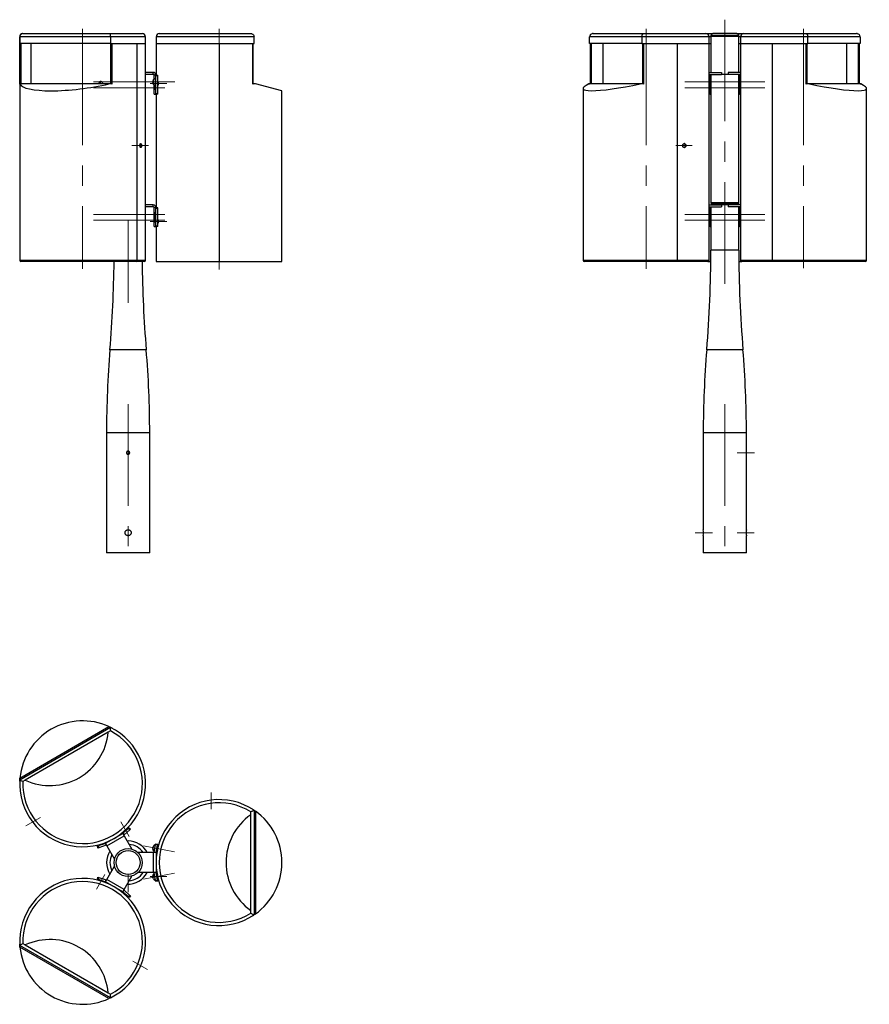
# Model space of a CAD drawing. Header units: millimetres. Extents: x 65 to 278, y 29 to 275.
import ezdxf

# ---------------------------------------------------------------- set-up
doc = ezdxf.new("R2010")
doc.units = ezdxf.units.MM
doc.linetypes.add('CENTERX2', pattern=[20.32, 12.7, -2.54, 2.54, -2.54])
doc.layers.add('FORMAT', color=7, linetype='Continuous')

msp = doc.modelspace()

# ---------------------------------------------------------------- linework, layer by layer
at = {"color": 7, "linetype": 'Continuous', "lineweight": 25}
for p, q in [((65.07, 270.99), (65.07, 269.29)), ((65.11, 269.29), (65.11, 270.99)), ((87.79, 270.99), (65.11, 270.99)), ((65.87, 271.79), (65.88, 271.79)), ((65.88, 271.79), (66.48, 271.79)), ((66.48, 271.79), (87.22, 271.79)), ((87.22, 271.79), (87.81, 271.79)), ((87.79, 270.99), (87.79, 269.29)), ((87.81, 271.79), (95.77, 271.79)), ((96.57, 269.29), (96.57, 270.99)), ((99.2, 270.99), (99.2, 269.29)), ((100, 271.79), (122.9, 271.79)), ((123.7, 269.29), (123.7, 270.99)), ((207.67, 269.29), (207.67, 270.99)), ((220.77, 270.99), (207.67, 270.99)), ((208.58, 271.79), (208.93, 271.79)), ((208.93, 271.79), (220.9, 271.79)), ((220.77, 270.99), (220.77, 269.29)), ((220.9, 271.79), (221.24, 271.79)), ((221.24, 271.79), (236.75, 271.79)), ((236.75, 271.79), (238.5, 271.79)), ((237.55, 269.29), (237.55, 270.99)), ((238, 271.29), (238, 271.09)), ((238, 271.09), (238, 262.09)), ((245, 271.09), (238, 271.09)), ((244.5, 271.79), (238.5, 271.79)), ((244.5, 271.79), (246.25, 271.79)), ((245, 271.09), (245, 271.29)), ((245, 262.09), (245, 271.09)), ((245.45, 270.99), (245.45, 269.29)), ((246.25, 271.79), (261.76, 271.79)), ((261.76, 271.79), (262.1, 271.79)), ((262.1, 271.79), (274.07, 271.79)), ((262.23, 269.29), (262.23, 270.99)), ((275.33, 270.99), (262.23, 270.99)), ((274.07, 271.79), (274.42, 271.79)), ((275.33, 270.99), (275.33, 269.29)), ((65.07, 269.29), (65.07, 215.09)), ((65.07, 269.29), (65.11, 269.29)), ((65.07, 269.29), (65.09, 269.29)), ((65.09, 259.15), (65.09, 269.29)), ((87.79, 269.29), (65.11, 269.29)), ((67.82, 269.29), (67.82, 259.23)), ((87.79, 269.29), (96.57, 269.29)), ((87.82, 269.29), (87.82, 259.22)), ((88.11, 269.29), (88.11, 259.15)), ((88.11, 269.29), (94.46, 269.29)), ((94.46, 215.09), (94.46, 269.29)), ((94.46, 269.29), (96.57, 269.29)), ((96.57, 215.09), (96.57, 269.29)), ((99.2, 269.29), (99.2, 261.39)), ((99.2, 269.29), (114.95, 269.29)), ((99.2, 269.29), (123.7, 269.29)), ((114.95, 269.29), (114.95, 214.79)), ((114.95, 269.29), (123.39, 269.29)), ((123.39, 259.15), (123.39, 269.29)), ((123.49, 259.18), (123.49, 269.29)), ((220.77, 269.29), (207.67, 269.29)), ((207.81, 269.29), (207.81, 259.23)), ((210.97, 269.29), (210.97, 259.23)), ((220.77, 269.29), (237.55, 269.29)), ((220.94, 269.29), (220.94, 259.17)), ((221.13, 269.29), (221.13, 259.15)), ((221.13, 269.29), (229.67, 269.29)), ((229.67, 215.09), (229.67, 269.29)), ((229.67, 269.29), (237.55, 269.29)), ((237.55, 215.09), (237.55, 269.29)), ((237.55, 269.29), (238, 269.29)), ((245, 269.29), (245.45, 269.29)), ((245.45, 269.29), (245.45, 215.09)), ((245.45, 269.29), (262.23, 269.29)), ((245.45, 269.29), (253.33, 269.29)), ((253.33, 269.29), (261.87, 269.29)), ((253.33, 269.29), (253.33, 215.09)), ((261.87, 259.15), (261.87, 269.29)), ((262.06, 259.17), (262.06, 269.29)), ((275.33, 269.29), (262.23, 269.29)), ((272.03, 259.23), (272.03, 269.29)), ((275.19, 259.23), (275.19, 269.29)), ((98.5, 262.09), (96.57, 262.09)), ((98.5, 261.59), (96.57, 261.59)), ((98.5, 261.59), (98.5, 262.09)), ((98.7, 261.39), (98.71, 261.39)), ((98.7, 260.44), (98.7, 261.39)), ((98.7, 261.39), (98.7, 261.39)), ((99.08, 261.39), (98.71, 261.39)), ((99.08, 261.39), (99.57, 261.39)), ((99.61, 261.19), (99.12, 261.19)), ((99.12, 256.84), (99.12, 261.19)), ((99.61, 256.84), (99.61, 261.19)), ((237.55, 262.09), (240.63, 262.09)), ((237.55, 261.59), (240.63, 261.59)), ((237.55, 261.39), (237.8, 261.39)), ((238, 261.39), (237.8, 261.39)), ((237.86, 261.19), (237.86, 256.84)), ((238, 261.59), (238, 229.47)), ((240.63, 262.09), (240.63, 261.59)), ((242.37, 261.59), (240.63, 261.59)), ((242.37, 262.09), (242.37, 261.59)), ((245.45, 262.09), (242.37, 262.09)), ((245.45, 261.59), (242.37, 261.59)), ((245, 229.47), (245, 261.59)), ((245.2, 261.39), (245, 261.39)), ((245.14, 256.84), (245.14, 261.19)), ((245.2, 261.39), (245.45, 261.39)), ((87.68, 259.23), (65.12, 259.23)), ((87.41, 259.2), (65.14, 259.2)), ((85.07, 259.57), (85.07, 259.23)), ((85.23, 259.73), (85.23, 259.69)), ((85.23, 259.69), (85.23, 259.23)), ((98.43, 260.07), (98.42, 259.98)), ((98.42, 259.62), (98.44, 259.9)), ((98.46, 259.41), (98.42, 259.62)), ((98.52, 259.62), (98.42, 259.62)), ((98.44, 259.9), (98.49, 259.97)), ((98.5, 259.9), (98.44, 259.9)), ((98.51, 259.49), (98.46, 259.41)), ((98.49, 259.97), (98.53, 259.76)), ((98.53, 259.76), (98.51, 259.49)), ((98.7, 256.64), (98.7, 258.94)), ((98.81, 258.24), (98.81, 258.9)), ((98.91, 260.49), (98.9, 260.49)), ((98.9, 258.89), (98.91, 258.89)), ((99, 259.07), (99, 258.24)), ((99.61, 259.29), (99.71, 259.29)), ((130.7, 257.49), (124.04, 259.2)), ((207.49, 259.2), (207.62, 259.22)), ((220.35, 259.2), (207.49, 259.2)), ((220.65, 259.23), (207.62, 259.23)), ((237.91, 260.49), (237.86, 260.49)), ((237.86, 259.93), (238, 259.87)), ((238, 259.53), (237.86, 259.43)), ((238, 258.79), (237.86, 258.81)), ((237.88, 260.49), (237.88, 260.49)), ((237.91, 260.49), (237.88, 260.49)), ((238, 260.48), (237.88, 260.49)), ((237.88, 258.89), (237.88, 258.89)), ((237.88, 258.89), (237.93, 258.89)), ((245, 259.87), (245.01, 259.9)), ((245.13, 259.41), (245, 259.55)), ((245, 258.9), (245.12, 258.89)), ((245.01, 259.9), (245.14, 259.93)), ((245.14, 260.49), (245.1, 260.49)), ((245.12, 260.49), (245.1, 260.49)), ((245.12, 260.49), (245.12, 260.49)), ((245.14, 259.43), (245.12, 259.42)), ((245.12, 258.89), (245.12, 258.89)), ((245.14, 259.41), (245.13, 259.41)), ((275.38, 259.23), (262.35, 259.23)), ((275.51, 259.2), (262.65, 259.2)), ((275.38, 259.22), (275.51, 259.2)), ((98.71, 256.64), (98.7, 256.64)), ((98.71, 256.64), (99.08, 256.64)), ((99.57, 256.64), (99.08, 256.64)), ((99.12, 256.84), (99.61, 256.84)), ((99.2, 256.64), (99.2, 228.26)), ((130.7, 214.79), (130.7, 257.49)), ((206.05, 258.03), (206.05, 215.09)), ((237.8, 256.64), (237.55, 256.64)), ((237.8, 256.64), (238, 256.64)), ((245, 256.64), (245.2, 256.64)), ((245.45, 256.64), (245.2, 256.64)), ((276.95, 215.09), (276.95, 258.03)), ((98.5, 228.96), (96.57, 228.96)), ((98.5, 228.46), (96.57, 228.46)), ((98.5, 228.46), (98.5, 228.96)), ((98.7, 228.26), (98.71, 228.26)), ((98.7, 223.51), (98.7, 228.26)), ((98.7, 228.26), (98.7, 228.26)), ((98.71, 223.51), (98.71, 228.26)), ((99.08, 228.26), (98.71, 228.26)), ((99.08, 228.26), (99.57, 228.26)), ((99.61, 228.06), (99.12, 228.06)), ((99.12, 223.71), (99.12, 228.06)), ((99.61, 223.71), (99.61, 228.06)), ((237.55, 228.96), (240.63, 228.96)), ((237.55, 228.46), (240.63, 228.46)), ((237.55, 228.26), (237.8, 228.26)), ((238, 228.26), (237.8, 228.26)), ((237.86, 228.06), (237.86, 223.71)), ((238, 228.46), (238, 217.63)), ((240.63, 228.96), (240.63, 228.46)), ((242.37, 228.96), (240.63, 228.96)), ((242.37, 228.96), (242.37, 228.46)), ((245.45, 228.96), (242.37, 228.96)), ((245.45, 228.46), (242.37, 228.46)), ((245, 217.63), (245, 228.46)), ((245.2, 228.26), (245, 228.26)), ((245.14, 223.71), (245.14, 228.06)), ((245.2, 228.26), (245.45, 228.26)), ((98.81, 225.11), (98.81, 226.56)), ((99, 226.56), (99, 225.11)), ((98.71, 223.51), (98.7, 223.51)), ((98.71, 223.51), (99.08, 223.51)), ((99.57, 223.51), (99.08, 223.51)), ((99.12, 223.71), (99.61, 223.71)), ((99.2, 223.51), (99.2, 214.79)), ((237.8, 223.51), (237.55, 223.51)), ((237.8, 223.51), (238, 223.51)), ((245, 223.51), (245.2, 223.51)), ((245.45, 223.51), (245.2, 223.51)), ((94.2, 214.79), (65.37, 214.79)), ((96.27, 214.79), (94.2, 214.79)), ((99.2, 214.79), (114.95, 214.79)), ((114.95, 214.79), (130.7, 214.79)), ((229.52, 214.79), (206.35, 214.79)), ((237.25, 214.79), (229.52, 214.79)), ((237.25, 214.79), (237.99, 214.79)), ((245.01, 214.79), (245.75, 214.79)), ((253.48, 214.79), (245.75, 214.79)), ((276.65, 214.79), (253.48, 214.79)), ((86.8, 171.96), (86.8, 141.96)), ((97.6, 141.96), (97.6, 171.96)), ((236.1, 171.96), (236.1, 147.71)), ((246.9, 167.35), (246.9, 171.96)), ((246.9, 147.7), (246.9, 166.56)), ((236.1, 146.22), (236.1, 141.96)), ((246.9, 141.96), (246.9, 146.21)), ((97.6, 141.96), (86.8, 141.96)), ((246.9, 141.96), (236.1, 141.96)), ((65.11, 85.18), (87.79, 98.28)), ((65.14, 85.6), (87.41, 98.46)), ((87.22, 97.03), (66.48, 85.05)), ((87.81, 97.37), (87.22, 97.03)), ((66.48, 85.05), (65.88, 84.71)), ((112.45, 80), (112.45, 80)), ((122.9, 76.43), (122.9, 77.11)), ((122.9, 52.48), (122.9, 76.43)), ((123.7, 77.55), (123.7, 51.36)), ((124.04, 77.31), (124.04, 51.6)), ((68.6, 74.21), (68.61, 74.21)), ((86.55, 69.27), (90.85, 71.76)), ((90.85, 71.76), (90.86, 71.76)), ((90.86, 71.76), (91.21, 71.16)), ((92.34, 73.05), (90.88, 71.78)), ((90.88, 71.78), (91.21, 71.4)), ((92.66, 72.67), (91.21, 71.4)), ((91.9, 72.96), (91.9, 72.96)), ((92.34, 73.05), (92.49, 73.18)), ((92.66, 72.67), (92.34, 73.05)), ((92.49, 73.18), (92.81, 72.8)), ((92.81, 72.8), (92.66, 72.67)), ((86.51, 69.26), (84.69, 68.63)), ((86.51, 69.26), (86.68, 68.79)), ((86.53, 69.26), (86.55, 69.27)), ((86.53, 69.26), (86.88, 68.66)), ((86.88, 68.66), (91.21, 71.16)), ((91.21, 71.16), (93.14, 67.82)), ((91.97, 69.85), (92.2, 69.85)), ((98.71, 67.07), (99.08, 68.96)), ((99.08, 68.96), (99.12, 69.16)), ((99.57, 68.87), (99.08, 68.96)), ((99.12, 69.16), (99.61, 69.07)), ((99.61, 69.07), (99.57, 68.87)), ((84.5, 68.56), (84.69, 68.63)), ((84.66, 68.09), (84.5, 68.56)), ((84.85, 68.16), (84.66, 68.09)), ((84.69, 68.63), (84.85, 68.16)), ((86.68, 68.79), (84.85, 68.16)), ((86.88, 68.66), (88.81, 65.32)), ((98.5, 66.95), (94.65, 66.95)), ((98.4, 67.8), (98.54, 68.52)), ((98.5, 66.95), (98.5, 61.95)), ((99.2, 66.95), (98.5, 66.95)), ((99.2, 66.97), (98.71, 67.07)), ((98.75, 67.29), (98.75, 67.29)), ((99.06, 68.86), (99.05, 68.86)), ((99.2, 66.97), (99.57, 68.87)), ((99.2, 66.95), (99.2, 66.93)), ((99.2, 66.93), (99.2, 61.97)), ((99.32, 67.59), (99.51, 67.55)), ((99.68, 68.33), (99.47, 68.37)), ((86.88, 60.25), (88.81, 63.58)), ((98.5, 61.95), (94.65, 61.95)), ((99.2, 61.95), (98.5, 61.95)), ((99.2, 61.93), (98.71, 61.84)), ((99.08, 59.94), (98.71, 61.84)), ((98.75, 61.62), (98.75, 61.61)), ((99.2, 61.97), (99.2, 61.95)), ((99.57, 60.04), (99.2, 61.93)), ((84.5, 60.34), (84.66, 60.81)), ((84.69, 60.28), (84.5, 60.34)), ((84.66, 60.81), (84.85, 60.75)), ((84.85, 60.75), (84.69, 60.28)), ((84.69, 60.28), (86.51, 59.65)), ((84.85, 60.75), (86.68, 60.12)), ((84.98, 59.94), (84.98, 59.94)), ((86.51, 59.65), (86.68, 60.12)), ((86.53, 59.64), (86.88, 60.25)), ((86.55, 59.63), (86.53, 59.64)), ((90.85, 57.15), (86.55, 59.63)), ((91.21, 57.75), (86.88, 60.25)), ((91.21, 57.75), (93.14, 61.08)), ((98.42, 61), (98.4, 61.11)), ((98.54, 60.39), (98.42, 61)), ((99.05, 60.04), (99.06, 60.05)), ((99.08, 59.94), (99.57, 60.04)), ((99.12, 59.74), (99.08, 59.94)), ((99.61, 59.84), (99.12, 59.74)), ((99.51, 61.35), (99.32, 61.32)), ((99.47, 60.53), (99.68, 60.57)), ((99.57, 60.04), (99.61, 59.84)), ((99.71, 60.45), (99.71, 60.45)), ((90.86, 57.14), (90.85, 57.15)), ((90.86, 57.14), (91.21, 57.75)), ((90.88, 57.13), (91.21, 57.51)), ((90.88, 57.13), (92.34, 55.86)), ((91.21, 57.51), (92.66, 56.24)), ((92.6, 59.05), (92.6, 59.07)), ((92.34, 55.86), (92.66, 56.24)), ((92.49, 55.73), (92.34, 55.86)), ((92.81, 56.11), (92.49, 55.73)), ((92.66, 56.24), (92.81, 56.11)), ((122.9, 51.79), (122.9, 52.48)), ((87.79, 30.63), (65.11, 43.72)), ((87.41, 30.44), (65.14, 43.3)), ((65.88, 44.2), (66.48, 43.85)), ((66.48, 43.85), (87.22, 31.88)), ((95.54, 39.14), (95.54, 39.14)), ((87.22, 31.88), (87.81, 31.54))]:
    msp.add_line(p, q, dxfattribs=at)
at = {"color": 8, "linetype": 'Continuous', "lineweight": 25}
for p, q in [((65.11, 270.99), (65.07, 270.99)), ((96.57, 270.99), (87.79, 270.99)), ((123.7, 270.99), (99.2, 270.99)), ((237.55, 270.99), (220.77, 270.99)), ((238, 270.99), (237.55, 270.99)), ((245, 271.29), (238, 271.29)), ((245.45, 270.99), (245, 270.99)), ((262.23, 270.99), (245.45, 270.99)), ((65.4, 269.29), (65.4, 259.23)), ((208.03, 269.29), (208.03, 259.23)), ((274.97, 259.23), (274.97, 269.29)), ((98.71, 260.45), (98.71, 261.39)), ((237.86, 261.19), (237.55, 261.19)), ((242.37, 261.59), (240.63, 261.59)), ((245.45, 261.19), (245.14, 261.19)), ((85.19, 259.69), (85.23, 259.69)), ((98.71, 256.64), (98.71, 258.94)), ((238, 260.48), (237.91, 260.49)), ((245, 258.9), (245.12, 258.89)), ((99, 258.24), (98.81, 258.24)), ((237.55, 256.84), (237.86, 256.84)), ((245.14, 256.84), (245.45, 256.84)), ((245, 229.47), (238, 229.47)), ((244.85, 229.11), (238.15, 229.11)), ((238.2, 229.06), (244.8, 229.06)), ((237.86, 228.06), (237.55, 228.06)), ((245.45, 228.06), (245.14, 228.06)), ((99, 226.56), (98.81, 226.56)), ((99, 225.11), (98.81, 225.11)), ((237.55, 223.71), (237.86, 223.71)), ((245.14, 223.71), (245.45, 223.71)), ((245, 217.63), (238, 217.63)), ((65.07, 215.09), (94.46, 215.09)), ((94.46, 215.09), (96.57, 215.09)), ((206.05, 215.09), (229.67, 215.09)), ((229.67, 215.09), (237.55, 215.09)), ((245.45, 215.09), (253.33, 215.09)), ((253.33, 215.09), (276.95, 215.09)), ((96.73, 192.72), (87.66, 192.72)), ((246.04, 192.72), (236.96, 192.72)), ((97.6, 171.96), (86.8, 171.96)), ((246.9, 171.96), (236.1, 171.96)), ((98.75, 67.29), (99.05, 68.86)), ((98.79, 61.38), (98.75, 61.61)), ((99.05, 60.04), (98.79, 61.38))]:
    msp.add_line(p, q, dxfattribs=at)
at = {"color": 7, "linetype": 'Continuous', "lineweight": 25, "flags": 128}
for points in [[(237.8, 261.39), (237.81, 261.39), (237.82, 261.38), (237.83, 261.36), (237.84, 261.33), (237.85, 261.3), (237.86, 261.27), (237.86, 261.23), (237.86, 261.19)], [(245.14, 261.19), (245.14, 261.23), (245.14, 261.27), (245.15, 261.3), (245.16, 261.33), (245.17, 261.36), (245.18, 261.38), (245.19, 261.39), (245.2, 261.39)], [(98.42, 259.95), (98.41, 259.86), (98.4, 259.75), (98.4, 259.63), (98.41, 259.52), (98.42, 259.43), (98.44, 259.36), (98.46, 259.33), (98.49, 259.33), (98.51, 259.36), (98.52, 259.43), (98.54, 259.52), (98.54, 259.63), (98.54, 259.75), (98.54, 259.86), (98.52, 259.95), (98.51, 260.02), (98.49, 260.05), (98.46, 260.05), (98.44, 260.02), (98.42, 259.95)], [(98.91, 258.89), (98.91, 258.89), (98.94, 258.91), (98.97, 258.97), (99, 259.07), (99.02, 259.19), (99.04, 259.33), (99.05, 259.5), (99.06, 259.67), (99.06, 259.84), (99.05, 260), (99.03, 260.16), (99.01, 260.28), (98.98, 260.39), (98.95, 260.45), (98.92, 260.49), (98.91, 260.49)], [(237.88, 258.89), (237.99, 258.9), (238, 258.9)], [(245.12, 260.49), (245.02, 260.48), (245, 260.48)], [(245.12, 258.89), (245.14, 258.89), (245.14, 258.89)], [(99, 258.24), (99, 258.1), (98.99, 257.97), (98.97, 257.86), (98.95, 257.79), (98.92, 257.75), (98.89, 257.75), (98.87, 257.79), (98.84, 257.86), (98.83, 257.97), (98.81, 258.1), (98.81, 258.24)], [(237.86, 256.84), (237.86, 256.8), (237.86, 256.76), (237.85, 256.73), (237.84, 256.7), (237.83, 256.67), (237.82, 256.66), (237.81, 256.64), (237.8, 256.64)], [(237.86, 257.74), (237.95, 257.75), (238, 257.76)], [(237.86, 257.75), (237.9, 257.75), (237.93, 257.74)], [(245.14, 257.74), (245.05, 257.75), (245, 257.76)], [(245.14, 257.75), (245.1, 257.75), (245.07, 257.74)], [(245.2, 256.64), (245.19, 256.64), (245.18, 256.66), (245.17, 256.67), (245.16, 256.7), (245.15, 256.73), (245.14, 256.76), (245.14, 256.8), (245.14, 256.84)], [(98.81, 226.56), (98.81, 226.7), (98.83, 226.83), (98.84, 226.93), (98.87, 227.01), (98.89, 227.05), (98.92, 227.05), (98.95, 227.01), (98.97, 226.93), (98.99, 226.83), (99, 226.7), (99, 226.56)], [(237.8, 228.26), (237.81, 228.25), (237.82, 228.24), (237.83, 228.22), (237.84, 228.2), (237.85, 228.17), (237.86, 228.13), (237.86, 228.1), (237.86, 228.06)], [(238, 227.04), (237.95, 227.05), (237.86, 227.06)], [(237.93, 227.05), (237.9, 227.05), (237.86, 227.04)], [(245, 227.04), (245.05, 227.05), (245.14, 227.06)], [(245.07, 227.05), (245.1, 227.05), (245.14, 227.04)], [(245.14, 228.06), (245.14, 228.1), (245.14, 228.13), (245.15, 228.17), (245.16, 228.2), (245.17, 228.22), (245.18, 228.24), (245.19, 228.25), (245.2, 228.26)], [(99, 225.11), (99, 224.97), (98.99, 224.84), (98.97, 224.73), (98.95, 224.65), (98.92, 224.61), (98.89, 224.61), (98.87, 224.65), (98.84, 224.73), (98.83, 224.84), (98.81, 224.97), (98.81, 225.11)], [(237.86, 224.61), (237.95, 224.61), (238, 224.62)], [(237.86, 224.62), (237.9, 224.61), (237.93, 224.61)], [(245.14, 224.61), (245.05, 224.61), (245, 224.62)], [(245.14, 224.62), (245.1, 224.61), (245.07, 224.61)], [(237.86, 223.71), (237.86, 223.67), (237.86, 223.63), (237.85, 223.6), (237.84, 223.57), (237.83, 223.54), (237.82, 223.52), (237.81, 223.51), (237.8, 223.51)], [(245.2, 223.51), (245.19, 223.51), (245.18, 223.52), (245.17, 223.54), (245.16, 223.57), (245.15, 223.6), (245.14, 223.63), (245.14, 223.67), (245.14, 223.71)], [(229.67, 215.09), (229.67, 215.03), (229.66, 214.98), (229.65, 214.92), (229.63, 214.88), (229.61, 214.84), (229.58, 214.81), (229.55, 214.8), (229.52, 214.79)], [(253.48, 214.79), (253.45, 214.8), (253.42, 214.81), (253.39, 214.84), (253.37, 214.88), (253.35, 214.92), (253.34, 214.98), (253.33, 215.03), (253.33, 215.09)]]:
    msp.add_lwpolyline(points, dxfattribs=at)
at = {"color": 8, "linetype": 'Continuous', "lineweight": 25, "flags": 128}
for points in [[(98.9, 258.89), (98.9, 258.89), (98.93, 258.91), (98.97, 258.97), (98.99, 259.07), (99.02, 259.19), (99.03, 259.33), (99.05, 259.5), (99.05, 259.67), (99.05, 259.84), (99.04, 260), (99.02, 260.16), (99, 260.28), (98.97, 260.39), (98.94, 260.45), (98.91, 260.49), (98.9, 260.49)], [(238, 259.99), (237.91, 260.04), (237.86, 260.05)], [(237.86, 259.33), (237.91, 259.34), (238, 259.39)], [(237.93, 258.89), (237.99, 258.9), (238, 258.9)], [(245.1, 260.49), (245.02, 260.48), (245, 260.48)], [(245.14, 260.05), (245.04, 260.02), (245, 259.99)], [(245, 259.39), (245.04, 259.36), (245.14, 259.33)]]:
    msp.add_lwpolyline(points, dxfattribs=at)
at = {"color": 7, "linetype": 'Continuous', "lineweight": 25}
for radius in [3.5, 3]:
    msp.add_circle((92.2, 64.45), radius, dxfattribs=at)
for centre, radius, start, end in [((65.87, 270.99), 0.8, 90, 180), ((95.77, 270.99), 0.8, 0, 90), ((100, 270.99), 0.8, 90, 180), ((236.75, 270.99), 0.8, 0, 90), ((238.5, 271.29), 0.5, 90, 180), ((244.5, 271.29), 0.5, 0, 90), ((246.25, 270.99), 0.8, 90, 180), ((98.5, 261.39), 0.7, 0, 90), ((98.5, 261.39), 0.2, 0, 90), ((98.83, 261.24), 0.295, 350.5884, 31.017), ((99.32, 261.24), 0.295, 350.5884, 31.017), ((98.83, 256.79), 0.295, 328.983, 9.4116), ((99.32, 256.79), 0.295, 328.983, 9.4116), ((238.5, 229.47), 0.5, 180, 225.573), ((237.8, 228.76), 0.5, 36.8699, 45.573), ((237.8, 228.76), 0.5, 23.5782, 36.8699), ((245.2, 228.76), 0.5, 143.1301, 156.4218), ((245.2, 228.76), 0.5, 134.427, 143.1301), ((244.5, 229.47), 0.5, 314.427, 0), ((98.5, 228.26), 0.7, 0, 90), ((98.5, 228.26), 0.2, 0, 90), ((98.83, 228.11), 0.295, 350.5884, 31.017), ((99.32, 228.11), 0.295, 350.5884, 31.017), ((98.83, 223.66), 0.295, 328.983, 9.4116), ((99.32, 223.66), 0.295, 328.983, 9.4116), ((-62, 217.63), 300, 355.2361, 0), ((545, 217.63), 300, 180, 184.7639), ((65.37, 215.09), 0.3, 180, 270), ((-211.3, 217.63), 300, 355.2361, 359.4568), ((94.18, 215.07), 0.282, 274.4019, 3.8113), ((395.7, 217.63), 300, 180.5432, 184.7639), ((96.27, 215.09), 0.3, 270, 0), ((206.35, 215.09), 0.3, 180, 270), ((237.25, 215.09), 0.3, 270, 0), ((245.75, 215.09), 0.3, 180, 270), ((276.65, 215.09), 0.3, 270, 0), ((336.8, 171.96), 250, 175.2361, 180), ((-152.4, 171.96), 250, 0, 4.7639), ((486.1, 171.96), 250, 175.2361, 180), ((-3.1, 171.96), 250, 0, 4.7639), ((230.73, 146.96), 5.42, 352.1533, 7.9472), ((80.82, 84.15), 15.75, 65.2809, 174.7191), ((80.82, 84.15), 15.75, 176.251, 63.749), ((80.82, 84.15), 14.95, 177.8747, 62.1253), ((72.62, 98.37), 14.66, 245.2469, 354.7531), ((114.95, 64.45), 15.75, 56.251, 303.749), ((114.95, 64.45), 14.95, 57.8747, 302.1253), ((131.36, 64.45), 14.66, 125.2469, 234.7531), ((114.95, 64.45), 15.75, 305.2809, 54.7191), ((90.75, 71.93), 0.2, 300, 311), ((86.45, 69.45), 0.2, 289, 300), ((90.75, 71.93), 0.7, 301.5765, 311), ((92.2, 64.45), 5.4, 27.5785, 90), ((86.45, 69.45), 0.7, 289, 298.4235), ((92.2, 64.45), 5.4, 147.5785, 212.4215), ((98.83, 67.72), 0.432, 169, 259), ((98.97, 68.44), 0.432, 79, 169), ((99.4, 66.93), 0.7, 169, 178.4235), ((99.4, 66.93), 0.2, 169, 180), ((92.2, 64.45), 5.4, 267.5785, 332.4215), ((98.83, 61.19), 0.432, 101, 191), ((99.4, 61.97), 0.7, 181.5765, 191), ((99.4, 61.97), 0.2, 180, 191), ((80.82, 44.75), 15.75, 296.251, 183.749), ((80.82, 44.75), 14.95, 297.8747, 182.1253), ((86.45, 59.46), 0.2, 60, 71), ((86.45, 59.46), 0.7, 61.5765, 71), ((98.97, 60.47), 0.432, 191, 281), ((90.75, 56.98), 0.2, 49, 60), ((90.75, 56.98), 0.7, 49, 58.4235), ((72.62, 30.54), 14.66, 5.2469, 114.7531), ((80.82, 44.75), 15.75, 185.2809, 294.7191)]:
    msp.add_arc(centre, radius, start, end, dxfattribs=at)
at = {"color": 8, "linetype": 'Continuous', "lineweight": 25}
for start, end in [(33.4427, 86.5573), (153.4427, 206.5573), (273.4427, 326.5573)]:
    msp.add_arc((92.2, 64.45), 4.54, start, end, dxfattribs=at)
at = {"color": 7, "linetype": 'Continuous', "lineweight": 25}
for centre, major_axis, ratio, start_param, end_param in [((80.82, 261.54), (15.74, 2.13), 0.218888, 3.204185, 5.114243), ((221.8, 261.54), (15.74, 3.56), 0.122404, 2.682475, 4.592533), ((261.2, 261.54), (15.74, -3.56), 0.122404, 4.832245, 6.742302)]:
    msp.add_ellipse(centre, major_axis=major_axis, ratio=ratio, start_param=start_param, end_param=end_param, dxfattribs=at)
for points, knots in [([(65.88, 271.79), (65.88, 271.79), (65.79, 271.79), (65.62, 271.76), (65.4, 271.64), (65.24, 271.46), (65.13, 271.24), (65.11, 271.07), (65.11, 270.99)], [0, 0, 0, 0, 0.001451, 0.2303, 0.443015, 0.634211, 0.816945, 1, 1, 1, 1]), ([(87.79, 270.99), (87.79, 271.07), (87.79, 271.24), (87.79, 271.46), (87.8, 271.64), (87.81, 271.76), (87.81, 271.79), (87.81, 271.79), (87.81, 271.79)], [0, 0, 0, 0, 0.183055, 0.365789, 0.556985, 0.7697, 0.998549, 1, 1, 1, 1]), ([(122.9, 271.79), (122.9, 271.79), (122.99, 271.79), (123.16, 271.76), (123.39, 271.64), (123.56, 271.46), (123.68, 271.24), (123.69, 271.07), (123.7, 270.99)], [0, 0, 0, 0, 0.0014509, 0.2302996, 0.4430146, 0.6342112, 0.8169449, 1, 1, 1, 1]), ([(208.58, 271.79), (208.58, 271.79), (208.48, 271.79), (208.28, 271.76), (208.02, 271.64), (207.83, 271.46), (207.7, 271.24), (207.68, 271.07), (207.67, 270.99)], [0, 0, 0, 0, 0.001451, 0.2303, 0.443015, 0.634211, 0.816945, 1, 1, 1, 1]), ([(220.77, 270.99), (220.77, 271.07), (220.78, 271.24), (220.85, 271.46), (220.95, 271.64), (221.09, 271.76), (221.19, 271.79), (221.24, 271.79), (221.24, 271.79)], [0, 0, 0, 0, 0.183055, 0.365789, 0.556985, 0.7697, 0.998549, 1, 1, 1, 1]), ([(261.76, 271.79), (261.76, 271.79), (261.81, 271.79), (261.91, 271.76), (262.05, 271.64), (262.15, 271.46), (262.22, 271.24), (262.23, 271.07), (262.23, 270.99)], [0, 0, 0, 0, 0.001451, 0.2303, 0.443015, 0.634211, 0.816945, 1, 1, 1, 1]), ([(275.33, 270.99), (275.32, 271.07), (275.3, 271.24), (275.17, 271.46), (274.98, 271.64), (274.72, 271.76), (274.52, 271.79), (274.42, 271.79), (274.42, 271.79)], [0, 0, 0, 0, 0.183055, 0.365789, 0.556985, 0.7697, 0.998549, 1, 1, 1, 1]), ([(65.14, 259.2), (65.13, 259.22), (65.1, 259.26), (65.09, 259.18), (65.09, 259.15)], [0, 0, 0, 0, 0.532101, 1, 1, 1, 1]), ([(85.85, 259.23), (85.85, 259.25), (85.86, 259.33), (85.83, 259.46), (85.76, 259.6), (85.64, 259.72), (85.49, 259.78), (85.32, 259.8), (85.15, 259.75), (85.01, 259.65), (84.91, 259.51), (84.87, 259.36), (84.88, 259.27), (84.88, 259.23)], [0, 0, 0, 0, 0.033582, 0.130996, 0.228385, 0.326499, 0.426397, 0.528451, 0.632233, 0.7363, 0.838618, 0.937803, 1, 1, 1, 1]), ([(85.4, 259.78), (85.35, 259.77), (85.25, 259.75), (85.11, 259.65), (85.02, 259.51), (84.97, 259.36), (84.98, 259.27), (84.98, 259.23)], [0, 0, 0, 0, 0.1967737, 0.4238684, 0.647242, 0.8639524, 1, 1, 1, 1]), ([(88.11, 259.15), (88.01, 259.18), (87.78, 259.26), (87.54, 259.22), (87.41, 259.2)], [0, 0, 0, 0, 0.467899, 1, 1, 1, 1]), ([(98.42, 260.03), (98.42, 260.01), (98.41, 259.95), (98.4, 259.85), (98.4, 259.71), (98.4, 259.58), (98.41, 259.45), (98.43, 259.33), (98.46, 259.22), (98.5, 259.12), (98.56, 259.04), (98.64, 258.97), (98.73, 258.92), (98.82, 258.89), (98.88, 258.89), (98.9, 258.89)], [0, 0, 0, 0, 0.049151, 0.137278, 0.228428, 0.316334, 0.405542, 0.501073, 0.601285, 0.678094, 0.743177, 0.812622, 0.885419, 0.960455, 1, 1, 1, 1]), ([(98.9, 260.49), (98.88, 260.49), (98.82, 260.49), (98.73, 260.46), (98.64, 260.41), (98.57, 260.35), (98.52, 260.28), (98.48, 260.21), (98.45, 260.13), (98.43, 260.07), (98.42, 260.03)], [0, 0, 0, 0, 0.079735, 0.225835, 0.357773, 0.48035, 0.597309, 0.713649, 0.838742, 1, 1, 1, 1]), ([(99.68, 259.62), (99.69, 259.58), (99.71, 259.5), (99.72, 259.34), (99.71, 259.17), (99.7, 259.02), (99.67, 258.9), (99.64, 258.82), (99.62, 258.81), (99.61, 258.8)], [0, 0, 0, 0, 0.136217, 0.291745, 0.443074, 0.593198, 0.745628, 0.902514, 1, 1, 1, 1]), ([(99.7, 259.08), (99.7, 259.12), (99.69, 259.18), (99.69, 259.26), (99.69, 259.29)], [0, 0, 0, 0, 0.527565, 1, 1, 1, 1]), ([(124.04, 259.2), (123.93, 259.22), (123.71, 259.26), (123.49, 259.18), (123.39, 259.15)], [0, 0, 0, 0, 0.532101, 1, 1, 1, 1]), ([(221.13, 259.15), (221.01, 259.18), (220.75, 259.26), (220.49, 259.22), (220.35, 259.2)], [0, 0, 0, 0, 0.467899, 1, 1, 1, 1]), ([(237.86, 258.89), (237.87, 258.89), (237.89, 258.89), (237.91, 258.89), (237.93, 258.9)], [0, 0, 0, 0, 0.272519, 1, 1, 1, 1]), ([(245.14, 258.81), (245.09, 258.8), (245.05, 258.78), (245, 258.79), (245, 258.79)], [0, 0, 0, 0, 0.9587021, 1, 1, 1, 1]), ([(262.65, 259.2), (262.51, 259.22), (262.25, 259.26), (261.99, 259.18), (261.87, 259.15)], [0, 0, 0, 0, 0.532101, 1, 1, 1, 1]), ([(95.15, 243.79), (95.15, 243.73), (95.16, 243.62), (95.19, 243.47), (95.24, 243.36), (95.31, 243.29), (95.37, 243.28), (95.44, 243.33), (95.49, 243.43), (95.53, 243.57), (95.54, 243.74), (95.54, 243.91), (95.51, 244.06), (95.47, 244.19), (95.42, 244.27), (95.35, 244.3), (95.28, 244.27), (95.22, 244.19), (95.18, 244.06), (95.15, 243.92), (95.15, 243.83), (95.15, 243.79)], [0, 0, 0, 0, 0.053269, 0.106535, 0.159886, 0.213473, 0.267399, 0.321657, 0.376038, 0.430164, 0.483714, 0.536701, 0.589514, 0.642654, 0.696394, 0.750633, 0.805013, 0.859188, 0.913008, 0.96651, 1, 1, 1, 1]), ([(95.26, 243.35), (95.28, 243.38), (95.32, 243.43), (95.35, 243.57), (95.37, 243.74), (95.36, 243.91), (95.34, 244.06), (95.3, 244.18), (95.27, 244.21), (95.26, 244.23)], [0, 0, 0, 0, 0.143098, 0.298556, 0.452315, 0.604417, 0.756008, 0.908558, 1, 1, 1, 1]), ([(230.94, 243.79), (230.94, 243.73), (230.95, 243.62), (231.02, 243.47), (231.12, 243.36), (231.25, 243.29), (231.39, 243.28), (231.52, 243.33), (231.63, 243.43), (231.71, 243.57), (231.74, 243.74), (231.73, 243.91), (231.68, 244.06), (231.59, 244.19), (231.48, 244.27), (231.34, 244.3), (231.2, 244.27), (231.08, 244.19), (230.99, 244.06), (230.94, 243.92), (230.94, 243.83), (230.94, 243.79)], [0, 0, 0, 0, 0.053269, 0.106535, 0.159886, 0.213473, 0.267399, 0.321657, 0.376038, 0.430164, 0.483714, 0.536701, 0.589514, 0.642654, 0.696394, 0.750633, 0.805013, 0.859188, 0.913008, 0.96651, 1, 1, 1, 1]), ([(231.3, 243.3), (231.34, 243.31), (231.42, 243.33), (231.53, 243.43), (231.61, 243.57), (231.64, 243.74), (231.63, 243.91), (231.58, 244.06), (231.49, 244.19), (231.39, 244.27), (231.32, 244.28), (231.29, 244.28)], [0, 0, 0, 0, 0.103566, 0.223062, 0.341981, 0.459601, 0.575953, 0.691915, 0.80861, 0.92666, 1, 1, 1, 1]), ([(99.59, 225.28), (99.6, 225.29), (99.61, 225.29), (99.64, 225.25), (99.68, 225.15), (99.7, 225.01), (99.72, 224.84), (99.71, 224.67), (99.7, 224.52), (99.67, 224.4), (99.64, 224.32), (99.62, 224.31), (99.61, 224.3)], [0, 0, 0, 0, 0.032811, 0.149301, 0.266099, 0.380983, 0.49244, 0.600888, 0.708472, 0.817708, 0.930138, 1, 1, 1, 1]), ([(99.69, 224.79), (99.69, 224.85), (99.69, 224.92), (99.7, 224.99), (99.7, 225.01)], [0, 0, 0, 0, 0.732187, 1, 1, 1, 1]), ([(99.7, 224.58), (99.7, 224.62), (99.69, 224.68), (99.69, 224.76), (99.69, 224.79)], [0, 0, 0, 0, 0.527565, 1, 1, 1, 1]), ([(237.86, 225.27), (237.87, 225.27), (237.91, 225.29), (237.96, 225.29), (238, 225.28)], [0, 0, 0, 0, 0.1184738, 1, 1, 1, 1]), ([(245, 225.28), (245.02, 225.29), (245.06, 225.29), (245.11, 225.27), (245.14, 225.26)], [0, 0, 0, 0, 0.342619, 1, 1, 1, 1]), ([(92.2, 166.56), (92.17, 166.56), (92.15, 166.56), (92.09, 166.57), (92.07, 166.58), (92.02, 166.6), (92, 166.61), (91.95, 166.64), (91.93, 166.66), (91.9, 166.69), (91.88, 166.71), (91.85, 166.76), (91.84, 166.78), (91.82, 166.83), (91.81, 166.85), (91.8, 166.9), (91.8, 166.93), (91.8, 166.98), (91.8, 167.01), (91.81, 167.06), (91.82, 167.09), (91.84, 167.13), (91.85, 167.16), (91.88, 167.2), (91.9, 167.22), (91.93, 167.26), (91.95, 167.27), (92, 167.3), (92.02, 167.32), (92.07, 167.34), (92.09, 167.34), (92.14, 167.35), (92.17, 167.36), (92.22, 167.36), (92.25, 167.35), (92.3, 167.34), (92.33, 167.34), (92.37, 167.32), (92.4, 167.3), (92.44, 167.28), (92.46, 167.26), (92.5, 167.22), (92.52, 167.2), (92.54, 167.16), (92.56, 167.13), (92.58, 167.09), (92.58, 167.06), (92.59, 167.01), (92.6, 166.98), (92.6, 166.93), (92.59, 166.9), (92.58, 166.85), (92.58, 166.83), (92.56, 166.78), (92.54, 166.76), (92.52, 166.71), (92.5, 166.69), (92.46, 166.66), (92.44, 166.64), (92.4, 166.61), (92.38, 166.6), (92.33, 166.58), (92.3, 166.57), (92.25, 166.56), (92.22, 166.56), (92.2, 166.56)], [0, 0, 0, 0, 0.03125, 0.03125, 0.0625, 0.0625, 0.09375, 0.09375, 0.125, 0.125, 0.15625, 0.15625, 0.1875, 0.1875, 0.21875, 0.21875, 0.25, 0.25, 0.28125, 0.28125, 0.3125, 0.3125, 0.34375, 0.34375, 0.375, 0.375, 0.40625, 0.40625, 0.4375, 0.4375, 0.46875, 0.46875, 0.5, 0.5, 0.53125, 0.53125, 0.5625, 0.5625, 0.59375, 0.59375, 0.625, 0.625, 0.65625, 0.65625, 0.6875, 0.6875, 0.71875, 0.71875, 0.75, 0.75, 0.78125, 0.78125, 0.8125, 0.8125, 0.84375, 0.84375, 0.875, 0.875, 0.90625, 0.90625, 0.9375, 0.9375, 0.96875, 0.96875, 1, 1, 1, 1]), ([(246.9, 166.56), (246.9, 166.56), (246.9, 166.57), (246.89, 166.64), (246.89, 166.74), (246.89, 166.87), (246.88, 167), (246.89, 167.13), (246.89, 167.25), (246.9, 167.32), (246.9, 167.36), (246.9, 167.35), (246.9, 167.35)], [0, 0, 0, 0, 0.10717, 0.214334, 0.321681, 0.42915, 0.536419, 0.643478, 0.750645, 0.858069, 0.965498, 1, 1, 1, 1]), ([(92.95, 146.96), (92.95, 147.01), (92.94, 147.06), (92.93, 147.13), (92.92, 147.15), (92.91, 147.2), (92.9, 147.22), (92.87, 147.29), (92.85, 147.33), (92.79, 147.41), (92.76, 147.45), (92.69, 147.52), (92.66, 147.55), (92.59, 147.59), (92.57, 147.61), (92.53, 147.63), (92.49, 147.65), (92.44, 147.67), (92.39, 147.68), (92.37, 147.69), (92.3, 147.7), (92.25, 147.71), (92.15, 147.71), (92.1, 147.7), (92, 147.68), (91.96, 147.67), (91.89, 147.64), (91.87, 147.63), (91.82, 147.61), (91.8, 147.59), (91.74, 147.55), (91.7, 147.52), (91.63, 147.45), (91.6, 147.41), (91.56, 147.35), (91.55, 147.33), (91.52, 147.29), (91.51, 147.27), (91.49, 147.2), (91.47, 147.15), (91.45, 147.06), (91.45, 147.01), (91.45, 146.91), (91.45, 146.86), (91.47, 146.79), (91.47, 146.76), (91.49, 146.72), (91.5, 146.67), (91.52, 146.63), (91.55, 146.58), (91.56, 146.56), (91.6, 146.5), (91.63, 146.46), (91.7, 146.39), (91.74, 146.36), (91.82, 146.31), (91.86, 146.28), (91.93, 146.25), (91.96, 146.25), (92, 146.23), (92.03, 146.23), (92.1, 146.21), (92.15, 146.21), (92.25, 146.21), (92.3, 146.21), (92.37, 146.23), (92.39, 146.23), (92.44, 146.25), (92.46, 146.25), (92.53, 146.28), (92.57, 146.31), (92.63, 146.35), (92.65, 146.36), (92.69, 146.39), (92.71, 146.41), (92.76, 146.46), (92.79, 146.5), (92.83, 146.56), (92.85, 146.58), (92.87, 146.62), (92.89, 146.67), (92.91, 146.71), (92.92, 146.76), (92.93, 146.79), (92.94, 146.86), (92.95, 146.91), (92.95, 146.96)], [0, 0, 0, 0, 0.03125, 0.03125, 0.046875, 0.046875, 0.0625, 0.0625, 0.09375, 0.09375, 0.125, 0.125, 0.15625, 0.15625, 0.171875, 0.171875, 0.1875, 0.203125, 0.203125, 0.21875, 0.21875, 0.25, 0.25, 0.28125, 0.28125, 0.3125, 0.3125, 0.328125, 0.328125, 0.34375, 0.34375, 0.375, 0.375, 0.40625, 0.40625, 0.421875, 0.421875, 0.4375, 0.4375, 0.46875, 0.46875, 0.5, 0.5, 0.53125, 0.53125, 0.546875, 0.546875, 0.5625, 0.578125, 0.578125, 0.59375, 0.59375, 0.625, 0.625, 0.65625, 0.65625, 0.6875, 0.6875, 0.703125, 0.703125, 0.71875, 0.71875, 0.75, 0.75, 0.78125, 0.78125, 0.796875, 0.796875, 0.8125, 0.8125, 0.84375, 0.84375, 0.859375, 0.859375, 0.875, 0.875, 0.90625, 0.90625, 0.921875, 0.921875, 0.9375, 0.953125, 0.953125, 0.96875, 0.96875, 1, 1, 1, 1]), ([(246.9, 147.7), (246.9, 147.7), (246.9, 147.71), (246.89, 147.64), (246.87, 147.5), (246.86, 147.29), (246.85, 147.05), (246.85, 146.79), (246.86, 146.55), (246.88, 146.36), (246.89, 146.24), (246.9, 146.19), (246.9, 146.21), (246.9, 146.21)], [0, 0, 0, 0, 0.0355591, 0.1418464, 0.2484902, 0.3560307, 0.4636256, 0.5703243, 0.6765808, 0.7835316, 0.8912341, 0.9985786, 1, 1, 1, 1]), ([(87.41, 98.46), (87.54, 98.4), (87.78, 98.29), (88.01, 98.17), (88.11, 98.12)], [0, 0, 0, 0, 0.532101, 1, 1, 1, 1]), ([(87.81, 97.37), (87.81, 97.37), (87.81, 97.47), (87.81, 97.67), (87.8, 97.93), (87.79, 98.13), (87.79, 98.26), (87.79, 98.27), (87.79, 98.28)], [0, 0, 0, 0, 0.001451, 0.2303, 0.443015, 0.634211, 0.816945, 1, 1, 1, 1]), ([(65.09, 84.82), (65.09, 84.94), (65.1, 85.2), (65.13, 85.46), (65.14, 85.6)], [0, 0, 0, 0, 0.467899, 1, 1, 1, 1]), ([(65.11, 85.18), (65.11, 85.18), (65.13, 85.17), (65.24, 85.1), (65.4, 85), (65.62, 84.87), (65.79, 84.76), (65.88, 84.71), (65.88, 84.71)], [0, 0, 0, 0, 0.183055, 0.365789, 0.556985, 0.7697, 0.998549, 1, 1, 1, 1]), ([(123.7, 77.55), (123.69, 77.54), (123.68, 77.54), (123.56, 77.48), (123.39, 77.38), (123.16, 77.26), (122.99, 77.16), (122.9, 77.11), (122.9, 77.11)], [0, 0, 0, 0, 0.183055, 0.365789, 0.556985, 0.7697, 0.998549, 1, 1, 1, 1]), ([(123.39, 77.75), (123.49, 77.68), (123.71, 77.54), (123.93, 77.39), (124.04, 77.31)], [0, 0, 0, 0, 0.467899, 1, 1, 1, 1]), ([(122.9, 51.79), (122.9, 51.79), (122.99, 51.74), (123.16, 51.65), (123.39, 51.52), (123.56, 51.43), (123.68, 51.37), (123.69, 51.36), (123.7, 51.36)], [0, 0, 0, 0, 0.0014509, 0.2302996, 0.4430146, 0.6342112, 0.8169449, 1, 1, 1, 1]), ([(124.04, 51.6), (123.93, 51.51), (123.71, 51.36), (123.49, 51.22), (123.39, 51.16)], [0, 0, 0, 0, 0.532101, 1, 1, 1, 1]), ([(65.14, 43.3), (65.13, 43.44), (65.1, 43.71), (65.09, 43.96), (65.09, 44.08)], [0, 0, 0, 0, 0.532101, 1, 1, 1, 1]), ([(65.88, 44.2), (65.88, 44.2), (65.79, 44.14), (65.62, 44.04), (65.4, 43.9), (65.24, 43.8), (65.13, 43.73), (65.11, 43.73), (65.11, 43.72)], [0, 0, 0, 0, 0.001451, 0.2303, 0.443015, 0.634211, 0.816945, 1, 1, 1, 1]), ([(88.11, 30.79), (88.01, 30.73), (87.78, 30.62), (87.54, 30.5), (87.41, 30.44)], [0, 0, 0, 0, 0.467899, 1, 1, 1, 1]), ([(87.79, 30.63), (87.79, 30.63), (87.79, 30.65), (87.79, 30.78), (87.8, 30.97), (87.81, 31.23), (87.81, 31.43), (87.81, 31.53), (87.81, 31.54)], [0, 0, 0, 0, 0.183055, 0.365789, 0.556985, 0.7697, 0.998549, 1, 1, 1, 1])]:
    msp.add_open_spline(points, degree=3, knots=knots, dxfattribs=at)
at = {"layer": 'FORMAT', "linetype": 'CENTERX2', "lineweight": 18, "ltscale": 2}
for p, q in [((241.5, 275.27), (241.5, 204.42)), ((80.82, 272.99), (80.82, 269.29)), ((114.95, 272.99), (114.95, 269.29)), ((221.8, 272.99), (221.8, 269.29)), ((261.2, 272.99), (261.2, 269.29)), ((80.82, 269.29), (80.82, 212.99)), ((114.95, 269.29), (114.95, 212.79)), ((221.8, 269.29), (221.8, 212.99)), ((261.2, 269.29), (261.2, 213.09)), ((87.41, 259.29), (83.3, 259.29)), ((103.85, 259.69), (83.54, 259.69)), ((97.71, 259.29), (101.92, 259.29)), ((251.5, 259.69), (231.5, 259.69)), ((101.4, 258.24), (83.54, 258.24)), ((251.5, 258.24), (231.5, 258.24)), ((97.29, 243.79), (93.11, 243.79)), ((233.31, 243.79), (229.2, 243.79)), ((101.4, 226.56), (83.54, 226.56)), ((101.4, 225.11), (83.54, 225.11)), ((92.2, 225.24), (92.2, 204.42)), ((97.71, 224.79), (101.92, 224.79)), ((231.5, 226.56), (251.5, 226.56)), ((231.5, 225.11), (251.5, 225.11)), ((92.2, 179.11), (92.2, 139.96)), ((241.5, 179.11), (241.5, 139.96)), ((248.9, 166.96), (244.59, 166.96)), ((234.1, 146.96), (238.39, 146.96)), ((244.55, 146.96), (248.85, 146.96)), ((112.95, 82), (112.95, 77.8)), ((66.62, 73.65), (70.26, 75.75)), ((92.47, 70.98), (90.37, 74.62)), ((103.81, 67.12), (96.03, 68.63)), ((103.81, 61.78), (96.03, 60.27)), ((86.41, 61.43), (84.3, 57.78)), ((92.2, 57.05), (92.2, 61.36)), ((97.71, 60.95), (101.92, 60.95)), ((97.02, 37.71), (93.38, 39.81))]:
    msp.add_line(p, q, dxfattribs=at)

doc.saveas('drawing.dxf')
